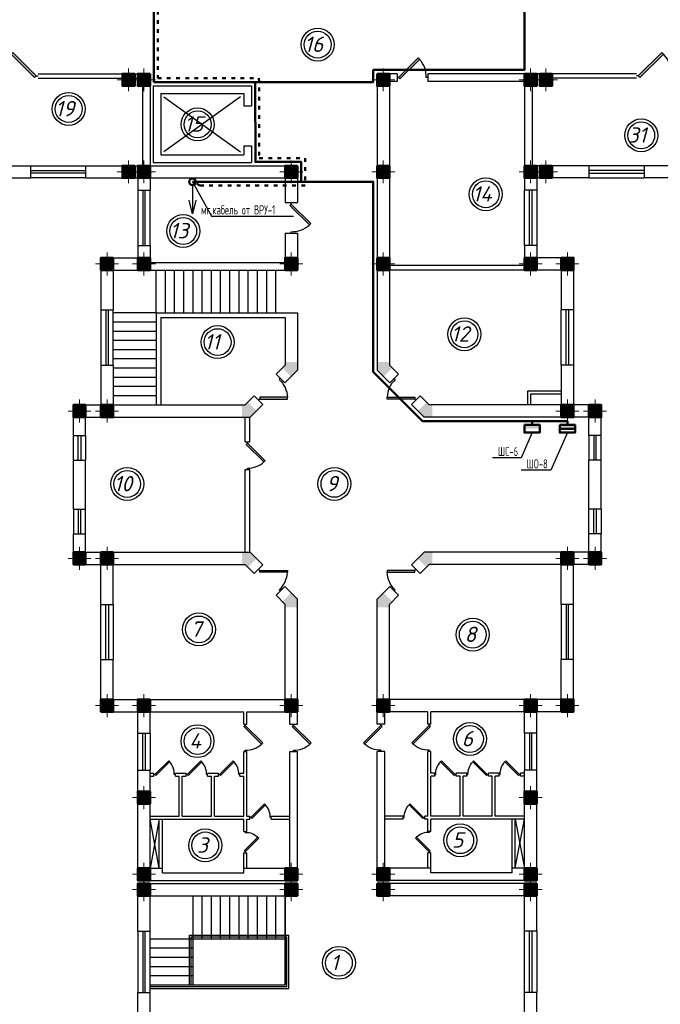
# Model space of a CAD drawing. Header units: millimetres. Extents: x 473009 to 2502882, y 456217 to 1153743.
# Tile 47 of 124: x 1457150 to 1478025, y 484527 to 516626. Entities that reach past the tile are written whole.
import ezdxf
from ezdxf import colors
from ezdxf.entities.mleader import LeaderData, LeaderLine
from ezdxf.math import Vec2, Vec3

# ---------------------------------------------------------------- set-up
doc = ezdxf.new("R2010")
doc.units = ezdxf.units.MM
doc.linetypes.add('ACAD_ISO03W100', pattern=[30, 12, -18])
doc.layers.add('kolonn', color=7, linetype='Continuous')
doc.layers.add('ТС ГММ', color=7, linetype='Continuous')
doc.layers.add('ЭО', color=2, linetype='Continuous', lineweight=40)
doc.styles.add('SPDS', font='spds.shx', dxfattribs={"width": 0.8, "height": 250})
doc.styles.add('SPDS1', font='spds.shx', dxfattribs={"width": 0.8})
doc.styles.get("Standard").update_dxf_attribs({"font": 'isocpeui.ttf'})

# ---------------------------------------------------------------- blocks, each defined once
blk = doc.blocks.new('jfgjhsdf')
blk.add_hatch(color=1).paths.add_polyline_path([(-593, 731), (-637, 687), (0, 50), (44, 94)])
at = {"color": 1}
for p, q in [((0, 1000), (0, 950)), ((0, 50), (0, 0))]:
    blk.add_line(p, q, dxfattribs=at)
blk.add_lwpolyline([(0, 50), (-637, 687), (-593, 731), (44, 94), (0, 50)], dxfattribs=at)
blk.add_arc((-33, 130), 821, 87.662, 132.9147, dxfattribs=at)
blk = doc.blocks.new('ghsdd')
at = {"ltscale": 50}
h = blk.add_hatch(color=256, dxfattribs=at)
h.paths.add_polyline_path([(0, 200), (-200, 200), (-200, 0), (0, 0)])
h.paths.add_polyline_path([(200, 0), (200, 200), (0, 200), (0, 0)])
h.paths.add_polyline_path([(0, 0), (-200, 0), (-200, -200), (0, -200)])
h.paths.add_polyline_path([(0, 0), (0, -200), (200, -200), (200, 0)])
at = {"lineweight": 0}
for p, q in [((0, -374), (0, 374)), ((-374, 0), (374, 0))]:
    blk.add_line(p, q, dxfattribs=at)
at = {"lineweight": 50, "ltscale": 50}
blk.add_lwpolyline([(200, 200), (200, -200), (-200, -200), (-200, 200), (200, 200)], dxfattribs=at)
blk = doc.blocks.new('_None')

msp = doc.modelspace()

# ---------------------------------------------------------------- hatches: boundary and pattern name
at = {"lineweight": 50}
h = msp.add_hatch(color=1, dxfattribs=at)
h.dxf.hatch_style = 1
h.paths.add_polyline_path([(1473597.8, 503290.1), (1473597.8, 503415.1), (1473956.3, 503415.1), (1473956.3, 503290.1)])
h.paths.add_polyline_path([(1473956.3, 503290.1), (1473956.3, 503415.1), (1474097.8, 503415.1), (1474097.8, 503290.1)])
h = msp.add_hatch(color=1, dxfattribs=at)
h.dxf.hatch_style = 1
h.paths.add_polyline_path([(1474748.6, 503290.1), (1474748.6, 503415.1), (1475107.1, 503415.1), (1475107.1, 503290.1)])
h.paths.add_polyline_path([(1475107.1, 503290.1), (1475107.1, 503415.1), (1475248.6, 503415.1), (1475248.6, 503290.1)])
at = {"layer": 'kolonn'}
h = msp.add_hatch(color=256, dxfattribs=at)
h.paths.add_polyline_path([(1465798.6, 505465.1), (1465798.6, 505365.1), (1465707.2, 505273.7), (1465990, 504990.9), (1466198.6, 505199.5), (1466198.6, 505465.1)])
h.paths.add_polyline_path([(1469007.2, 504990.9), (1469290, 505273.7), (1469198.6, 505365.1), (1469198.6, 505465.1), (1468798.6, 505465.1), (1468798.6, 505199.5)])
h.paths.add_polyline_path([(1470598.6, 504065.1), (1470498.6, 504065.1), (1470407.2, 504156.6), (1470124.3, 503873.7), (1470332.9, 503665.1), (1470598.6, 503665.1)])
h.paths.add_polyline_path([(1470598.6, 499265.1), (1470332.9, 499265.1), (1470124.3, 499056.6), (1470407.2, 498773.7), (1470498.6, 498865.1), (1470598.6, 498865.1)])
h.paths.add_polyline_path([(1469198.6, 497465.1), (1469198.6, 497565.1), (1469290, 497656.6), (1469007.2, 497939.4), (1468798.6, 497730.8), (1468798.6, 497465.1)])
h.paths.add_polyline_path([(1465707.2, 497656.6), (1465798.6, 497565.1), (1465798.6, 497465.1), (1466198.6, 497465.1), (1466198.6, 497730.8), (1465990, 497939.4)])
h.paths.add_polyline_path([(1464398.6, 498865.1), (1464498.6, 498865.1), (1464590, 498773.7), (1464872.9, 499056.6), (1464664.3, 499265.1), (1464398.6, 499265.1)])
h.paths.add_polyline_path([(1464590, 504156.6), (1464498.6, 504065.1), (1464398.6, 504065.1), (1464398.6, 503665.1), (1464664.3, 503665.1), (1464872.9, 503873.7)])

# ---------------------------------------------------------------- linework, layer by layer
at = {"lineweight": 30}
for p, q in [((1457748.6, 514865.1), (1461398.6, 514865.1)), ((1460998.6, 514865.1), (1461398.6, 514865.1)), ((1461398.6, 514865.1), (1461398.6, 511865.1)), ((1468798.6, 514865.1), (1468798.6, 505199.5)), ((1469448.6, 514865.1), (1468798.6, 514865.1)), ((1469448.6, 514865.1), (1469448.6, 514615.1)), ((1477248.6, 514865.1), (1470448.6, 514865.1)), ((1470448.6, 514865.1), (1470448.6, 514615.1)), ((1473998.6, 514865.1), (1473598.6, 514865.1)), ((1457748.6, 514715.1), (1461148.6, 514715.1)), ((1461148.6, 514715.1), (1461148.6, 511865.1)), ((1469198.6, 514615.1), (1469198.6, 505365.1)), ((1469448.6, 514615.1), (1469198.6, 514615.1)), ((1473598.6, 514615.1), (1470448.6, 514615.1)), ((1473598.6, 514615.1), (1473598.6, 511065.1)), ((1477248.6, 514715.1), (1474498.6, 514715.1)), ((1461498.6, 514465.1), (1461498.6, 511965.1)), ((1461498.6, 514465.1), (1464698.6, 514465.1)), ((1464698.6, 514465.1), (1464698.6, 513815.1)), ((1473848.6, 514465.1), (1473848.6, 511865.1)), ((1461748.6, 514215.1), (1461748.6, 512215.1)), ((1461748.6, 514215.1), (1464448.6, 514215.1)), ((1464448.6, 514215.1), (1464448.6, 513815.1)), ((1464448.6, 513815.1), (1464698.6, 513815.1)), ((1464448.6, 512515.1), (1464698.6, 512515.1)), ((1464448.6, 512515.1), (1464448.6, 512215.1)), ((1464698.6, 512515.1), (1464698.6, 511965.1)), ((1461748.6, 512215.1), (1464448.6, 512215.1)), ((1456298.6, 511865.1), (1457498.6, 511865.1)), ((1457498.6, 511865.1), (1457498.6, 511465.1)), ((1459298.6, 511865.1), (1459298.6, 511465.1)), ((1459298.6, 511865.1), (1461148.6, 511865.1)), ((1460898.6, 511865.1), (1460898.6, 511465.1)), ((1460998.6, 511865.1), (1460998.6, 511065.1)), ((1461398.6, 511865.1), (1466198.6, 511865.1)), ((1461498.6, 511965.1), (1464698.6, 511965.1)), ((1466198.6, 511865.1), (1466198.6, 510665.1)), ((1475698.6, 511865.1), (1473848.6, 511865.1)), ((1473998.6, 511865.1), (1473998.6, 511065.1)), ((1474098.6, 511865.1), (1474098.6, 511465.1)), ((1475698.6, 511865.1), (1475698.6, 511465.1)), ((1478698.6, 511865.1), (1477498.6, 511865.1)), ((1477498.6, 511865.1), (1477498.6, 511465.1)), ((1455398.6, 511465.1), (1457498.6, 511465.1)), ((1459298.6, 511465.1), (1460998.6, 511465.1)), ((1461398.6, 511465.1), (1465798.6, 511465.1)), ((1461398.6, 511465.1), (1461398.6, 511065.1)), ((1465798.6, 511465.1), (1465798.6, 510665.1)), ((1475698.6, 511465.1), (1473998.6, 511465.1)), ((1479598.6, 511465.1), (1477498.6, 511465.1)), ((1460998.6, 511065.1), (1461398.6, 511065.1)), ((1473998.6, 511065.1), (1473598.6, 511065.1)), ((1465798.6, 510665.1), (1466198.6, 510665.1)), ((1465798.6, 509665.1), (1466198.6, 509665.1)), ((1465798.6, 509665.1), (1465798.6, 508715.1)), ((1466198.6, 509665.1), (1466198.6, 508465.1)), ((1460998.6, 509265.1), (1460998.6, 508865.1)), ((1460998.6, 509265.1), (1461398.6, 509265.1)), ((1461398.6, 509265.1), (1461398.6, 508715.1)), ((1473998.6, 509265.1), (1473598.6, 509265.1)), ((1473598.6, 509265.1), (1473598.6, 508465.1)), ((1473998.6, 509265.1), (1473998.6, 508865.1)), ((1459798.6, 508865.1), (1459798.6, 507165.1)), ((1459798.6, 508865.1), (1460998.6, 508865.1)), ((1475198.6, 508865.1), (1473998.6, 508865.1)), ((1475198.6, 508865.1), (1475198.6, 507165.1)), ((1460198.6, 508465.1), (1460198.6, 507165.1)), ((1460198.6, 508465.1), (1466198.6, 508465.1)), ((1461398.6, 508715.1), (1465798.6, 508715.1)), ((1473598.6, 508615.1), (1469198.6, 508615.1)), ((1474798.6, 508465.1), (1469198.6, 508465.1)), ((1474798.6, 508465.1), (1474798.6, 507165.1)), ((1459798.6, 507165.1), (1460198.6, 507165.1)), ((1475198.6, 507165.1), (1474798.6, 507165.1)), ((1461598.6, 507065.1), (1461598.6, 504065.1)), ((1461598.6, 507065.1), (1466198.6, 507065.1)), ((1461748.6, 506915.1), (1461748.6, 504065.1)), ((1461748.6, 506915.1), (1465798.6, 506915.1)), ((1465798.6, 506915.1), (1465798.6, 505365.1)), ((1466198.6, 507065.1), (1466198.6, 505199.5)), ((1459798.6, 505365.1), (1459798.6, 504065.1)), ((1459798.6, 505365.1), (1460198.6, 505365.1)), ((1460198.6, 505365.1), (1460198.6, 504065.1)), ((1465502.2, 505068.7), (1465798.6, 505365.1)), ((1469495.1, 505068.7), (1469198.6, 505365.1)), ((1475198.6, 505365.1), (1474798.6, 505365.1)), ((1474798.6, 505365.1), (1474798.6, 504065.1)), ((1475198.6, 505365.1), (1475198.6, 504065.1)), ((1465502.2, 505068.7), (1465785, 504785.8)), ((1465785, 504785.8), (1466198.6, 505199.5)), ((1469212.2, 504785.8), (1468798.6, 505199.5)), ((1469495.1, 505068.7), (1469212.2, 504785.8)), ((1464498.6, 504065.1), (1464795.1, 504361.6)), ((1464795.1, 504361.6), (1465077.9, 504078.7)), ((1470202.2, 504361.6), (1469919.3, 504078.7)), ((1470498.6, 504065.1), (1470202.2, 504361.6)), ((1473698.6, 504515.1), (1473698.6, 504065.1)), ((1474798.6, 504515.1), (1473698.6, 504515.1)), ((1473798.6, 504415.1), (1473798.6, 504065.1)), ((1474798.6, 504415.1), (1473798.6, 504415.1)), ((1458898.6, 504065.1), (1459798.6, 504065.1)), ((1458898.6, 503065.1), (1458898.6, 504065.1)), ((1460198.6, 504065.1), (1464498.6, 504065.1)), ((1464664.3, 503665.1), (1465077.9, 504078.7)), ((1470332.9, 503665.1), (1469919.3, 504078.7)), ((1474798.6, 504065.1), (1470498.6, 504065.1)), ((1476098.6, 504065.1), (1475198.6, 504065.1)), ((1476098.6, 503065.1), (1476098.6, 504065.1)), ((1459298.6, 503665.1), (1464664.3, 503665.1)), ((1459298.6, 503065.1), (1459298.6, 503665.1)), ((1464498.6, 502865.1), (1464498.6, 503665.1)), ((1464648.6, 502865.1), (1464648.6, 503665.1)), ((1475698.6, 503665.1), (1470332.9, 503665.1)), ((1475698.6, 503065.1), (1475698.6, 503665.1)), ((1458898.6, 503065.1), (1459298.6, 503065.1)), ((1476098.6, 503065.1), (1475698.6, 503065.1)), ((1464498.6, 502865.1), (1464648.6, 502865.1)), ((1458898.6, 502265.1), (1459298.6, 502265.1)), ((1458898.6, 500665.1), (1458898.6, 502265.1)), ((1459298.6, 500665.1), (1459298.6, 502265.1)), ((1476098.6, 502265.1), (1475698.6, 502265.1)), ((1475698.6, 500665.1), (1475698.6, 502265.1)), ((1476098.6, 500665.1), (1476098.6, 502265.1)), ((1464498.6, 499265.1), (1464498.6, 501965.1)), ((1464498.6, 501965.1), (1464648.6, 501965.1)), ((1464648.6, 499265.1), (1464648.6, 501965.1)), ((1458898.6, 500665.1), (1459298.6, 500665.1)), ((1476098.6, 500665.1), (1475698.6, 500665.1)), ((1458898.6, 498865.1), (1458898.6, 499865.1)), ((1458898.6, 499865.1), (1459298.6, 499865.1)), ((1459298.6, 499265.1), (1459298.6, 499865.1)), ((1475698.6, 499265.1), (1475698.6, 499865.1)), ((1476098.6, 499865.1), (1475698.6, 499865.1)), ((1476098.6, 498865.1), (1476098.6, 499865.1)), ((1459298.6, 499265.1), (1464664.3, 499265.1)), ((1464664.3, 499265.1), (1465077.9, 498851.5)), ((1470332.9, 499265.1), (1469919.3, 498851.5)), ((1475698.6, 499265.1), (1470332.9, 499265.1)), ((1458898.6, 498865.1), (1459798.6, 498865.1)), ((1459798.6, 497565.1), (1459798.6, 498865.1)), ((1460198.6, 497565.1), (1460198.6, 498865.1)), ((1460198.6, 498865.1), (1464498.6, 498865.1)), ((1464498.6, 498865.1), (1464795.1, 498568.7)), ((1464795.1, 498568.7), (1465077.9, 498851.5)), ((1470202.2, 498568.7), (1469919.3, 498851.5)), ((1470498.6, 498865.1), (1470202.2, 498568.7)), ((1474798.6, 498865.1), (1470498.6, 498865.1)), ((1474798.6, 497565.1), (1474798.6, 498865.1)), ((1475198.6, 497565.1), (1475198.6, 498865.1)), ((1476098.6, 498865.1), (1475198.6, 498865.1)), ((1465502.2, 497861.6), (1465785, 498144.4)), ((1465502.2, 497861.6), (1465798.6, 497565.1)), ((1465785, 498144.4), (1466198.6, 497730.8)), ((1469212.2, 498144.4), (1468798.6, 497730.8)), ((1469495.1, 497861.6), (1469198.6, 497565.1)), ((1469495.1, 497861.6), (1469212.2, 498144.4)), ((1459798.6, 497565.1), (1460198.6, 497565.1)), ((1465798.6, 494465.1), (1465798.6, 497565.1)), ((1466198.6, 493665.1), (1466198.6, 497730.8)), ((1468798.6, 493665.1), (1468798.6, 497730.8)), ((1469198.6, 494465.1), (1469198.6, 497565.1)), ((1475198.6, 497565.1), (1474798.6, 497565.1)), ((1459798.6, 494065.1), (1459798.6, 495765.1)), ((1459798.6, 495765.1), (1460198.6, 495765.1)), ((1460198.6, 494465.1), (1460198.6, 495765.1)), ((1475198.6, 495765.1), (1474798.6, 495765.1)), ((1474798.6, 494465.1), (1474798.6, 495765.1)), ((1475198.6, 494065.1), (1475198.6, 495765.1)), ((1460198.6, 494465.1), (1465798.6, 494465.1)), ((1474798.6, 494465.1), (1469198.6, 494465.1)), ((1459798.6, 494065.1), (1460998.6, 494065.1)), ((1460998.6, 493365.1), (1460998.6, 494065.1)), ((1461398.6, 493365.1), (1461398.6, 494065.1)), ((1461398.6, 494065.1), (1464448.6, 494065.1)), ((1464448.6, 493665.1), (1464448.6, 494065.1)), ((1464548.6, 493665.1), (1464548.6, 494065.1)), ((1464548.6, 494065.1), (1465948.6, 494065.1)), ((1465948.6, 493665.1), (1465948.6, 494065.1)), ((1470448.6, 494065.1), (1469048.6, 494065.1)), ((1469048.6, 493665.1), (1469048.6, 494065.1)), ((1470448.6, 493665.1), (1470448.6, 494065.1)), ((1473598.6, 494065.1), (1470548.6, 494065.1)), ((1470548.6, 493665.1), (1470548.6, 494065.1)), ((1473598.6, 493365.1), (1473598.6, 494065.1)), ((1475198.6, 494065.1), (1473998.6, 494065.1)), ((1473998.6, 493365.1), (1473998.6, 494065.1)), ((1460998.6, 493365.1), (1461398.6, 493365.1)), ((1464448.6, 493665.1), (1464548.6, 493665.1)), ((1465948.6, 493665.1), (1466198.6, 493665.1)), ((1469048.6, 493665.1), (1468798.6, 493665.1)), ((1470548.6, 493665.1), (1470448.6, 493665.1)), ((1473998.6, 493365.1), (1473598.6, 493365.1)), ((1464448.6, 492765.1), (1464548.6, 492765.1)), ((1464448.6, 492065.1), (1464448.6, 492765.1)), ((1464548.6, 490665.1), (1464548.6, 492765.1)), ((1465948.6, 488965.1), (1465948.6, 492765.1)), ((1465948.6, 492765.1), (1466198.6, 492765.1)), ((1466198.6, 488565.1), (1466198.6, 492765.1)), ((1469048.6, 492765.1), (1468798.6, 492765.1)), ((1468798.6, 488565.1), (1468798.6, 492765.1)), ((1469048.6, 488965.1), (1469048.6, 492765.1)), ((1470448.6, 490665.1), (1470448.6, 492765.1)), ((1470548.6, 492765.1), (1470448.6, 492765.1)), ((1470548.6, 492065.1), (1470548.6, 492765.1)), ((1460998.6, 492165.1), (1461398.6, 492165.1)), ((1460998.6, 488565.1), (1460998.6, 492165.1)), ((1461398.6, 488965.1), (1461398.6, 492165.1)), ((1473598.6, 488965.1), (1473598.6, 492165.1)), ((1473998.6, 492165.1), (1473598.6, 492165.1)), ((1473998.6, 488565.1), (1473998.6, 492165.1)), ((1461398.6, 492065.1), (1461523.6, 492065.1)), ((1461398.6, 491965.1), (1461523.6, 491965.1)), ((1461523.6, 491965.1), (1461523.6, 492065.1)), ((1462223.6, 491965.1), (1462223.6, 492065.1)), ((1462223.6, 492065.1), (1462573.6, 492065.1)), ((1462223.6, 491965.1), (1462348.6, 491965.1)), ((1462348.6, 490665.1), (1462348.6, 491965.1)), ((1462448.6, 490665.1), (1462448.6, 491965.1)), ((1462448.6, 491965.1), (1462573.6, 491965.1)), ((1462573.6, 491965.1), (1462573.6, 492065.1)), ((1463273.6, 491965.1), (1463273.6, 492065.1)), ((1463273.6, 492065.1), (1463623.6, 492065.1)), ((1463273.6, 491965.1), (1463398.6, 491965.1)), ((1463398.6, 490665.1), (1463398.6, 491965.1)), ((1463498.6, 490665.1), (1463498.6, 491965.1)), ((1463498.6, 491965.1), (1463623.6, 491965.1)), ((1463623.6, 491965.1), (1463623.6, 492065.1)), ((1464323.6, 491965.1), (1464323.6, 492065.1)), ((1464323.6, 492065.1), (1464448.6, 492065.1)), ((1464323.6, 491965.1), (1464448.6, 491965.1)), ((1464448.6, 490665.1), (1464448.6, 491965.1)), ((1470673.6, 492065.1), (1470548.6, 492065.1)), ((1470673.6, 491965.1), (1470548.6, 491965.1)), ((1470548.6, 490665.1), (1470548.6, 491965.1)), ((1470673.6, 491965.1), (1470673.6, 492065.1)), ((1471373.6, 491965.1), (1471373.6, 492065.1)), ((1471723.6, 492065.1), (1471373.6, 492065.1)), ((1471498.6, 491965.1), (1471373.6, 491965.1)), ((1471498.6, 490665.1), (1471498.6, 491965.1)), ((1471723.6, 491965.1), (1471598.6, 491965.1)), ((1471598.6, 490665.1), (1471598.6, 491965.1)), ((1471723.6, 491965.1), (1471723.6, 492065.1)), ((1472773.6, 492065.1), (1472423.6, 492065.1)), ((1472423.6, 491965.1), (1472423.6, 492065.1)), ((1472548.6, 491965.1), (1472423.6, 491965.1)), ((1472548.6, 490665.1), (1472548.6, 491965.1)), ((1472773.6, 491965.1), (1472648.6, 491965.1)), ((1472648.6, 490665.1), (1472648.6, 491965.1)), ((1472773.6, 491965.1), (1472773.6, 492065.1)), ((1473473.6, 491965.1), (1473473.6, 492065.1)), ((1473598.6, 492065.1), (1473473.6, 492065.1)), ((1473598.6, 491965.1), (1473473.6, 491965.1)), ((1461398.6, 490665.1), (1462348.6, 490665.1)), ((1461398.6, 490565.1), (1464448.6, 490565.1)), ((1461698.6, 490565.1), (1461398.6, 488965.1)), ((1461698.6, 488965.1), (1461398.6, 490565.1)), ((1461698.6, 488965.1), (1461698.6, 490565.1)), ((1461798.6, 488815.1), (1461798.6, 490565.1)), ((1462448.6, 490665.1), (1463398.6, 490665.1)), ((1463498.6, 490665.1), (1464448.6, 490665.1)), ((1464448.6, 490165.1), (1464448.6, 490565.1)), ((1464548.6, 490665.1), (1464648.6, 490665.1)), ((1464548.6, 490565.1), (1464648.6, 490565.1)), ((1464548.6, 490165.1), (1464548.6, 490565.1)), ((1464648.6, 490565.1), (1464648.6, 490665.1)), ((1465348.6, 490565.1), (1465348.6, 490665.1)), ((1465348.6, 490665.1), (1465948.6, 490665.1)), ((1465348.6, 490565.1), (1465948.6, 490565.1)), ((1469648.6, 490665.1), (1469048.6, 490665.1)), ((1469648.6, 490565.1), (1469048.6, 490565.1)), ((1469648.6, 490565.1), (1469648.6, 490665.1)), ((1470348.6, 490565.1), (1470348.6, 490665.1)), ((1470448.6, 490665.1), (1470348.6, 490665.1)), ((1470448.6, 490565.1), (1470348.6, 490565.1)), ((1470448.6, 490165.1), (1470448.6, 490565.1)), ((1471498.6, 490665.1), (1470548.6, 490665.1)), ((1473598.6, 490565.1), (1470548.6, 490565.1)), ((1470548.6, 490165.1), (1470548.6, 490565.1)), ((1472548.6, 490665.1), (1471598.6, 490665.1)), ((1473598.6, 490665.1), (1472648.6, 490665.1)), ((1473198.6, 488815.1), (1473198.6, 490565.1)), ((1473298.6, 488965.1), (1473598.6, 490565.1)), ((1473298.6, 490565.1), (1473598.6, 488965.1)), ((1473298.6, 488965.1), (1473298.6, 490565.1)), ((1464448.6, 490165.1), (1464548.6, 490165.1)), ((1470548.6, 490165.1), (1470448.6, 490165.1)), ((1464448.6, 488815.1), (1464448.6, 489465.1)), ((1464448.6, 489465.1), (1464548.6, 489465.1)), ((1464548.6, 488965.1), (1464548.6, 489465.1)), ((1470548.6, 489465.1), (1470448.6, 489465.1)), ((1470448.6, 488965.1), (1470448.6, 489465.1)), ((1470548.6, 488815.1), (1470548.6, 489465.1)), ((1461398.6, 488965.1), (1461798.6, 488965.1)), ((1464448.6, 488965.1), (1465948.6, 488965.1)), ((1470548.6, 488965.1), (1469048.6, 488965.1)), ((1473598.6, 488965.1), (1473198.6, 488965.1)), ((1460998.6, 488565.1), (1466198.6, 488565.1)), ((1461798.6, 488815.1), (1464448.6, 488815.1)), ((1473998.6, 488565.1), (1468798.6, 488565.1)), ((1473198.6, 488815.1), (1470548.6, 488815.1)), ((1460998.6, 488465.1), (1466198.6, 488465.1)), ((1460998.6, 486915.1), (1460998.6, 488465.1)), ((1466198.6, 488065.1), (1466198.6, 488465.1)), ((1473998.6, 488465.1), (1468798.6, 488465.1)), ((1468798.6, 488065.1), (1468798.6, 488465.1)), ((1473998.6, 486915.1), (1473998.6, 488465.1)), ((1461398.6, 488065.1), (1466198.6, 488065.1)), ((1461398.6, 486915.1), (1461398.6, 488065.1)), ((1473598.6, 488065.1), (1468798.6, 488065.1)), ((1473598.6, 486915.1), (1473598.6, 488065.1)), ((1460998.6, 486915.1), (1461398.6, 486915.1)), ((1473998.6, 486915.1), (1473598.6, 486915.1)), ((1460998.6, 475065.1), (1460998.6, 484915.1)), ((1460998.6, 484915.1), (1461398.6, 484915.1)), ((1461398.6, 483515.1), (1461398.6, 484915.1)), ((1473998.6, 484915.1), (1473598.6, 484915.1)), ((1473598.6, 483515.1), (1473598.6, 484915.1)), ((1473998.6, 475065.1), (1473998.6, 484915.1))]:
    msp.add_line(p, q, dxfattribs=at)
for p, q in [((1464348.6, 514115.1), (1461848.6, 512315.1)), ((1461848.6, 514115.1), (1464348.6, 512315.1)), ((1461598.6, 507065.1), (1461598.6, 508465.1)), ((1461898.6, 507065.1), (1461898.6, 508465.1)), ((1462198.6, 507065.1), (1462198.6, 508465.1)), ((1462498.6, 507065.1), (1462498.6, 508465.1)), ((1462798.6, 507065.1), (1462798.6, 508465.1)), ((1463098.6, 507065.1), (1463098.6, 508465.1)), ((1463398.6, 507065.1), (1463398.6, 508465.1)), ((1463698.6, 507065.1), (1463698.6, 508465.1)), ((1463998.6, 507065.1), (1463998.6, 508465.1)), ((1464298.6, 507065.1), (1464298.6, 508465.1)), ((1464598.6, 507065.1), (1464598.6, 508465.1)), ((1464898.6, 507065.1), (1464898.6, 508465.1)), ((1465198.6, 507065.1), (1465198.6, 508465.1)), ((1465498.6, 507065.1), (1465498.6, 508465.1)), ((1461598.6, 507065.1), (1460198.6, 507065.1)), ((1461598.6, 506765.1), (1460198.6, 506765.1)), ((1461598.6, 506465.1), (1460198.6, 506465.1)), ((1461598.6, 506165.1), (1460198.6, 506165.1)), ((1461598.6, 505865.1), (1460198.6, 505865.1)), ((1461598.6, 505565.1), (1460198.6, 505565.1)), ((1461598.6, 505265.1), (1460198.6, 505265.1)), ((1461598.6, 504965.1), (1460198.6, 504965.1)), ((1461598.6, 504665.1), (1460198.6, 504665.1)), ((1461598.6, 504365.1), (1460198.6, 504365.1)), ((1462798.6, 485165.1), (1462798.6, 488065.1)), ((1463098.6, 486665.1), (1463098.6, 488065.1)), ((1463398.6, 486665.1), (1463398.6, 488065.1)), ((1463698.6, 486665.1), (1463698.6, 488065.1)), ((1463998.6, 486665.1), (1463998.6, 488065.1)), ((1464298.6, 486665.1), (1464298.6, 488065.1)), ((1464598.6, 486665.1), (1464598.6, 488065.1)), ((1464898.6, 486665.1), (1464898.6, 488065.1)), ((1465198.6, 486665.1), (1465198.6, 488065.1)), ((1465498.6, 486665.1), (1465498.6, 488065.1)), ((1465798.6, 485165.1), (1465798.6, 488065.1)), ((1465798.6, 488065.1), (1465798.6, 485165.1)), ((1461398.6, 486665.1), (1465798.6, 486665.1)), ((1461398.6, 486365.1), (1462798.6, 486365.1)), ((1461398.6, 486065.1), (1462798.6, 486065.1)), ((1461398.6, 485765.1), (1462798.6, 485765.1)), ((1461398.6, 485465.1), (1462798.6, 485465.1)), ((1461398.6, 485165.1), (1465798.6, 485165.1))]:
    msp.add_line(p, q)
at = {"color": 1}
for p, q in [((1457498.6, 511865.1), (1459298.6, 511865.1)), ((1457498.6, 511705.1), (1459298.6, 511705.1)), ((1477498.6, 511865.1), (1475698.6, 511865.1)), ((1477498.6, 511705.1), (1475698.6, 511705.1)), ((1459298.6, 511625.1), (1457498.6, 511625.1)), ((1459298.6, 511465.1), (1457498.6, 511465.1)), ((1475698.6, 511625.1), (1477498.6, 511625.1)), ((1475698.6, 511465.1), (1477498.6, 511465.1)), ((1460998.6, 511065.1), (1460998.6, 509265.1)), ((1461158.6, 511065.1), (1461158.6, 509265.1)), ((1461238.6, 509265.1), (1461238.6, 511065.1)), ((1461398.6, 509265.1), (1461398.6, 511065.1)), ((1473598.6, 509265.1), (1473598.6, 511065.1)), ((1473758.6, 509265.1), (1473758.6, 511065.1)), ((1473838.6, 511065.1), (1473838.6, 509265.1)), ((1473998.6, 511065.1), (1473998.6, 509265.1)), ((1459798.6, 507165.1), (1459798.6, 505365.1)), ((1459958.6, 507165.1), (1459958.6, 505365.1)), ((1460038.6, 505365.1), (1460038.6, 507165.1)), ((1460198.6, 505365.1), (1460198.6, 507165.1)), ((1474798.6, 505365.1), (1474798.6, 507165.1)), ((1474958.6, 505365.1), (1474958.6, 507165.1)), ((1475038.6, 507165.1), (1475038.6, 505365.1)), ((1475198.6, 507165.1), (1475198.6, 505365.1)), ((1458898.6, 502265.1), (1458898.6, 503065.1)), ((1459058.6, 502265.1), (1459058.6, 503065.1)), ((1459138.6, 503065.1), (1459138.6, 502265.1)), ((1459298.6, 503065.1), (1459298.6, 502265.1)), ((1475698.6, 503065.1), (1475698.6, 502265.1)), ((1475858.6, 503065.1), (1475858.6, 502265.1)), ((1475938.6, 502265.1), (1475938.6, 503065.1)), ((1476098.6, 502265.1), (1476098.6, 503065.1)), ((1458898.6, 500665.1), (1458898.6, 499865.1)), ((1459058.6, 500665.1), (1459058.6, 499865.1)), ((1459138.6, 499865.1), (1459138.6, 500665.1)), ((1459298.6, 499865.1), (1459298.6, 500665.1)), ((1475698.6, 499865.1), (1475698.6, 500665.1)), ((1475858.6, 499865.1), (1475858.6, 500665.1)), ((1475938.6, 500665.1), (1475938.6, 499865.1)), ((1476098.6, 500665.1), (1476098.6, 499865.1)), ((1459798.6, 495765.1), (1459798.6, 497565.1)), ((1459958.6, 495765.1), (1459958.6, 497565.1)), ((1460038.6, 497565.1), (1460038.6, 495765.1)), ((1460198.6, 497565.1), (1460198.6, 495765.1)), ((1474798.6, 497565.1), (1474798.6, 495765.1)), ((1474958.6, 497565.1), (1474958.6, 495765.1)), ((1475038.6, 495765.1), (1475038.6, 497565.1)), ((1475198.6, 495765.1), (1475198.6, 497565.1)), ((1460998.6, 492165.1), (1460998.6, 493365.1)), ((1461158.6, 492165.1), (1461158.6, 493365.1)), ((1461238.6, 493365.1), (1461238.6, 492165.1)), ((1461398.6, 493365.1), (1461398.6, 492165.1)), ((1473598.6, 493365.1), (1473598.6, 492165.1)), ((1473758.6, 493365.1), (1473758.6, 492165.1)), ((1473838.6, 492165.1), (1473838.6, 493365.1)), ((1473998.6, 492165.1), (1473998.6, 493365.1)), ((1460998.6, 486915.1), (1460998.6, 484915.1)), ((1461158.6, 486915.1), (1461158.6, 484915.1)), ((1461238.6, 484915.1), (1461238.6, 486915.1)), ((1461398.6, 484915.1), (1461398.6, 486915.1)), ((1462678.6, 485165.1), (1462678.6, 486785.1)), ((1462678.6, 486785.1), (1465918.6, 486785.1)), ((1462738.6, 485165.1), (1462738.6, 486725.1)), ((1462738.6, 486725.1), (1465858.6, 486725.1)), ((1465858.6, 485105.1), (1465858.6, 486725.1)), ((1465918.6, 485045.1), (1465918.6, 486785.1)), ((1473598.6, 484915.1), (1473598.6, 486915.1)), ((1473758.6, 484915.1), (1473758.6, 486915.1)), ((1473838.6, 486915.1), (1473838.6, 484915.1)), ((1473998.6, 486915.1), (1473998.6, 484915.1)), ((1461398.6, 485105.1), (1465858.6, 485105.1)), ((1461398.6, 485045.1), (1465918.6, 485045.1))]:
    msp.add_line(p, q, dxfattribs=at)
at = {"color": 1, "lineweight": 50}
for points in [[(1429216.4, 517216.1), (1429216.4, 517340.1), (1461523.6, 517340.1), (1461523.6, 514590.1), (1464823.3, 514590.1), (1464829.6, 511990.1), (1466323.6, 511990.1), (1466323.6, 511340.1)], [(1464823.3, 514590.1), (1468673.6, 514590.1), (1468673.6, 514990.1), (1473598.6, 514990.1), (1473598.6, 517340.1), (1505747.7, 517340.1), (1505747.7, 517215.1)], [(1474998.6, 503415.1), (1474998.6, 503540.1), (1470281.1, 503540.1), (1468673.6, 505147.7), (1468673.6, 511340.1), (1462784.7, 511340.1)], [(1473847.8, 503415.1), (1473847.8, 503540.1)], [(1475248.6, 503290.1), (1474748.6, 503290.1)]]:
    msp.add_lwpolyline(points, dxfattribs=at)
at = {"color": 3, "linetype": 'ACAD_ISO03W100', "lineweight": 50, "ltscale": 10}
for points in [[(1430469.1, 517091.1), (1430469.1, 517215.1), (1461648.6, 517215.1), (1461648.6, 514715.1), (1464948, 514715.1), (1464954.3, 512115.1), (1466448.6, 512115.1), (1466448.6, 511215.1), (1463024, 511215.1)], [(1463024, 511215.1), (1462784.7, 511340.1)]]:
    msp.add_lwpolyline(points, dxfattribs=at)
at = {"color": 0}
for points in [[(1462784.7, 511232.4), (1462784.7, 510291.5)], [(1462784.7, 510291.5), (1462676.1, 510743)], [(1462893.2, 510743), (1462784.7, 510291.5)]]:
    msp.add_lwpolyline(points, dxfattribs=at)
at = {"color": 1}
for centre, radius in [((1466860.2, 515813.3), 537), ((1466860.2, 515813.3), 437), ((1458745.7, 513716.2), 537), ((1458745.7, 513716.2), 437), ((1462948.9, 513213.8), 537), ((1462948.9, 513213.8), 437), ((1477403.5, 512855.6), 537), ((1477403.5, 512855.6), 437), ((1472339, 510934.6), 537), ((1472339, 510934.6), 437), ((1462478.3, 509736.9), 537), ((1462478.3, 509736.9), 437), ((1471641.2, 506369.8), 537), ((1463599.9, 506114.3), 537), ((1463599.9, 506114.3), 437), ((1471641.2, 506369.8), 437), ((1460653, 501490.2), 537), ((1467406.1, 501493.1), 537), ((1460653, 501490.2), 437), ((1467406.1, 501493.1), 437), ((1462988.7, 496748.2), 537), ((1462988.7, 496748.2), 437), ((1471915.1, 496578), 537), ((1471915.1, 496578), 437), ((1471822.5, 493176.4), 537), ((1462944.4, 493105.8), 537), ((1462944.4, 493105.8), 437), ((1471822.5, 493176.4), 437), ((1463195.6, 489708.7), 537), ((1463195.6, 489708.7), 437), ((1471506.3, 489875.2), 537), ((1471506.3, 489875.2), 437), ((1467552.4, 485879.3), 537), ((1467552.4, 485879.3), 437)]:
    msp.add_circle(centre, radius, dxfattribs=at)
at = {"color": 1, "lineweight": 50}
msp.add_circle((1462784.7, 511340.1), 107.8, dxfattribs=at)
at = {"layer": 'ЭО', "color": 1, "lineweight": 50}
for points in [[(1473597.8, 503415.1), (1473597.8, 503165.1), (1474097.8, 503165.1), (1474097.8, 503415.1)], [(1474748.6, 503415.1), (1474748.6, 503165.1), (1475248.6, 503165.1), (1475248.6, 503415.1)]]:
    msp.add_lwpolyline(points, close=True, dxfattribs=at)

# ---------------------------------------------------------------- block references
for p, xscale, yscale, zscale, rotation in [((1457748.6, 514790.1), -1.199999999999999, 1.199999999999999, 1.199999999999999, 90), ((1477248.6, 514790.1), 1.199999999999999, 1.199999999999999, 1.199999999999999, 270), ((1464573.6, 502865.1), 0.8999999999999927, 0.8999999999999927, 0.8999999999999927, 180), ((1464498.6, 493665.1), 0.8999999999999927, 0.8999999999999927, 0.8999999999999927, 180), ((1466073.6, 493665.1), 0.8999999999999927, 0.8999999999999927, 0.8999999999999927, 180), ((1468923.6, 493665.1), -0.8999999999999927, 0.8999999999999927, 0.8999999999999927, 180), ((1470498.6, 493665.1), -0.8999999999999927, 0.8999999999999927, 0.8999999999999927, 180), ((1461523.6, 492015.1), 0.6999999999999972, 0.6999999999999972, 0.6999999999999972, 270), ((1462573.6, 492015.1), 0.6999999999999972, 0.6999999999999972, 0.6999999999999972, 270), ((1463623.6, 492015.1), 0.6999999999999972, 0.6999999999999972, 0.6999999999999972, 270), ((1471373.6, 492015.1), -0.6999999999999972, 0.6999999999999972, 0.6999999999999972, 90), ((1472423.6, 492015.1), -0.6999999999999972, 0.6999999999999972, 0.6999999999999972, 90), ((1473473.6, 492015.1), -0.6999999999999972, 0.6999999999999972, 0.6999999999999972, 90), ((1464648.6, 490615.1), 0.6999999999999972, 0.6999999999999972, 0.6999999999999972, 270), ((1470348.6, 490615.1), -0.6999999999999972, 0.6999999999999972, 0.6999999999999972, 90)]:
    msp.add_blockref('jfgjhsdf', p, dxfattribs=dict(xscale=xscale, yscale=yscale, zscale=zscale, rotation=rotation))
for p, rotation in [((1469448.6, 514740.1), 270), ((1465998.6, 510665.1), 180), ((1470060.7, 504220.2), 45.00000000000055), ((1464936.5, 498710.1), 225.0000000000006)]:
    msp.add_blockref('jfgjhsdf', p, dxfattribs=dict(rotation=rotation))
at = {"xscale": -1}
for p, rotation in [((1464936.5, 504220.2), 314.9999999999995), ((1470060.7, 498710.1), 134.9999999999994)]:
    msp.add_blockref('jfgjhsdf', p, dxfattribs=dict(at, rotation=rotation))
at = {"yscale": 0.6999999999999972, "zscale": 0.6999999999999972}
for p, xscale in [((1464498.6, 489465.1), -0.6999999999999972), ((1470498.6, 489465.1), 0.6999999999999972)]:
    msp.add_blockref('jfgjhsdf', p, dxfattribs=dict(at, xscale=xscale))
at = {"layer": 'kolonn'}
for p in [(1460698.6, 514665.1), (1461198.6, 514665.1), (1460698.6, 511665.1), (1461198.6, 511665.1), (1465998.6, 511665.1), (1459998.6, 508665.1), (1461198.6, 508665.1), (1465998.6, 508665.1), (1459098.6, 503865.1), (1459998.6, 503865.1), (1459098.6, 499065.1), (1459998.6, 499065.1), (1459998.6, 494265.1), (1461198.6, 494265.1), (1465998.6, 494265.1), (1461198.6, 491265.1), (1461198.6, 488765.1), (1465998.6, 488765.1), (1461198.6, 488265.1), (1465998.6, 488265.1)]:
    msp.add_blockref('ghsdd', p, dxfattribs=at)
at = {"layer": 'kolonn', "xscale": -1}
for p in [(1468998.6, 514665.1), (1473798.6, 514665.1), (1474298.6, 514665.1), (1468998.6, 511665.1), (1473798.6, 511665.1), (1474298.6, 511665.1), (1468998.6, 508665.1), (1473798.6, 508665.1), (1474998.6, 508665.1), (1474998.6, 503865.1), (1475898.6, 503865.1), (1474998.6, 499065.1), (1475898.6, 499065.1), (1468998.6, 494265.1), (1473798.6, 494265.1), (1474998.6, 494265.1), (1473798.6, 491265.1), (1468998.6, 488765.1), (1473798.6, 488765.1), (1468998.6, 488265.1), (1473798.6, 488265.1)]:
    msp.add_blockref('ghsdd', p, dxfattribs=at)

# ---------------------------------------------------------------- texts
at = {"color": 1}
for s, p in [('16', (1466424.5, 515573.7)), ('19', (1458310, 513476.7)), ('15', (1462513.2, 512974.3)), ('31', (1476967.8, 512616.1)), ('14', (1471903.3, 510695.1)), ('13', (1462042.6, 509497.4)), ('12', (1471205.5, 506130.2)), ('11', (1463164.2, 505874.8)), ('10', (1460217.3, 501250.7)), ('9', (1467139.7, 501253.5)), ('7', (1462722.3, 496508.6)), ('8', (1471648.8, 496338.4)), ('4', (1462678, 492866.2)), ('6', (1471556.1, 492936.9)), ('3', (1462929.2, 489469.1)), ('5', (1471239.9, 489635.6)), ('1', (1467286, 485639.8))]:
    msp.add_text(s, height=500, dxfattribs=at).set_placement(p)
at = {"color": 7, "ltscale": 2, "insert": (513015.9, 476034.8), "char_height": 250, "width": 17719.705, "attachment_point": 4, "line_spacing_factor": 1.44, "style": 'SPDS1'}
msp.add_mtext('\\pi7954.85267;{\\L\\C256;Общие данные\\P\\pi0;\\l    1.Настоящий проект электроосвещения и электрооборудования здания выполнен на основании следующих исходных данных разделов: АР, ОВ, ОС, ТХ. \\PВРУ-1- Ру =116,2кВт; \\P             Рр =98,7кВт.\\P    2.Проектом предусмотрено рабочее (общее, местное) ремонтное и аварийное освещение.\\P    3.Общее рабочее освещение предусматривается стационарными светодиодными светильниками. Выбор типа светильников производился в соответствии с назначением помещений, характеристикой среды и требованиями архитектурного оформления.\\P   4.Освещенность помещений принята согласно нормам и правилам КМК2.01.05-98.\\P   5.Управление рабочим освещением осуществляется выключателями, установленными по месту в помещениях .\\P   6.Аварийное освещение предусматривается по линиям проходов и выходов из здания. Светильники аварийного освещения выделяются из числа светильников общего рабочего освещения и питаются от сети аварийного освещения.\\P   7.Включение светильников общего и аварийного освещения раздельное.\\P  8.Групповая осветительная сеть выполняется кабелем марки ВВГнг-0,66  в ПВХ гофротрубе за подвесным потолком, в плитах перекрытий.   \\P     9.Силовыми электроприемниками являются  технологическое,  сантехническое оборудование. Номинальная мощность установленных электроприемников принята в соответствии с заданиями технологической, вентиляционной частей проекта. \\PРасчетная мощность силовых электроприемников определена методом коэффициентов спроса по характерным группам электроприемников (на основании рекомендаций КМК). . Отключение общей вентиляции при пожаре осуществляется поступлением сигнала на магнитный пускатель "МП".\\P     10.Силовая распределительная сеть выполняется кабелем ВВГнг, проложенная за подвесным потолком в ПВХ гофротрубе и скрыто в ПВХ трубе под слоем штукатурки. \\P     11.Силовые распределительные пункты приняты с автоматическими выключателями на отходящих линиях. Щиты принять навесными. В качестве главного распределительного щита принята панель ПР. Магистральные сети выполняются кабелем марки ВВГнг, проложенные в гофрированных трубах ПВХ, на скобах.\\P    12.Для защиты от поражения электрическим током предусматривается следующие виды заземления :\\P     Заземление всех корпусов электроприемников выполняется в однофазной сети третьим  заземляющим проводом,в трехфазной-пятым заземляющим проводом.\\PВ проекте принята система заземления TN-S. Ввод в здание должен быть предусмотрен пятижильным кабелем. Пятая жила соединяется с заземленной нейтралью источника.\\P    13. Опасные зоны на объекте отсутствуют\\C5;.\\P    }14. {\\C256;Монтаж выполнить в соответствии с ПУЭ и КМК3.05.06-97.}', dxfattribs=at)

# ---------------------------------------------------------------- leaders
at = {"layer": 'ТС ГММ', "color": 7, "lineweight": 20, "ltscale": 0.5}
ml = msp.add_multileader_mtext('Standard', dxfattribs=at)
ml.set_content('{\\C1;мг.кабель от ВРУ-1}', color=7, style='SPDS')
ml.set_leader_properties()
ml.set_arrow_properties(name='NONE')
ml.build(insert=Vec2(0, 0))
ml.multileader.update_dxf_attribs({"text_left_attachment_type": 6, "text_right_attachment_type": 6, "dogleg_length": 0.1, "arrow_head_size": 150})
ctx = ml.context
ctx.base_point, ctx.char_height, ctx.arrow_head_size, ctx.landing_gap_size, ctx.plane_origin = Vec3(1463404.2, 510215.3), 300, 150, 100, Vec3(1461075.6, 505040.9)
ctx.left_attachment, ctx.right_attachment, ctx.text_align_type = 6, 6, 2
notes = []
notes.append((ctx, [(0, (1, 1, 0), (1463399.2, 510215.3), (1, 0), 5, [(0, [(1462784.7, 511340.1)], 0, [])])]))
ctx.mtext.insert, ctx.mtext.width, ctx.mtext.defined_height, ctx.mtext.alignment, ctx.mtext.flow_direction = Vec3(1465473.7, 510575.3), 2540.104, 793.6, 3, 5
ml = msp.add_multileader_mtext('Standard', dxfattribs=at)
ml.set_content('{\\C1;ШC-6}', color=7, style='SPDS')
ml.set_leader_properties()
ml.set_arrow_properties(name='NONE')
ml.build(insert=Vec2(0, 0))
ml.multileader.update_dxf_attribs({"text_left_attachment_type": 6, "text_right_attachment_type": 6, "dogleg_length": 0.1, "arrow_head_size": 150})
ctx = ml.context
ctx.base_point, ctx.char_height, ctx.arrow_head_size, ctx.landing_gap_size, ctx.plane_origin = Vec3(1471349.2, 502339.8), 300, 150, 100, Vec3(1471814, 499179.4)
ctx.left_attachment, ctx.right_attachment, ctx.text_align_type = 6, 6, 2
notes.append((ctx, [(1, (1, 1, 0), (1473495.4, 502339.8), (-1, 0), 5, [(0, [(1473847.8, 503165.1)], 0, [])])]))
ctx.mtext.insert, ctx.mtext.width, ctx.mtext.alignment, ctx.mtext.flow_direction = Vec3(1473390.4, 502699.8), 1941.264, 3, 5
ml = msp.add_multileader_mtext('Standard', dxfattribs=at)
ml.set_content('{\\C1;ШO-8}', color=7, style='SPDS')
ml.set_leader_properties()
ml.set_arrow_properties(name='NONE')
ml.build(insert=Vec2(0, 0))
ml.multileader.update_dxf_attribs({"text_left_attachment_type": 6, "text_right_attachment_type": 6, "dogleg_length": 0.1, "arrow_head_size": 150})
ctx = ml.context
ctx.base_point, ctx.char_height, ctx.arrow_head_size, ctx.landing_gap_size, ctx.plane_origin = Vec3(1472314.7, 501937.1), 300, 150, 100, Vec3(1472964.8, 499179.4)
ctx.left_attachment, ctx.right_attachment, ctx.text_align_type = 6, 6, 2
notes.append((ctx, [(1, (1, 1, 0), (1474461, 501937.1), (-1, 0), 5, [(0, [(1474998.6, 503165.1)], 0, [])])]))
ctx.mtext.insert, ctx.mtext.width, ctx.mtext.alignment, ctx.mtext.flow_direction = Vec3(1474356, 502297.1), 1941.264, 3, 5
for ctx, leaders in notes:
    for number, flags, end, landing, length, lines in leaders:
        leader = LeaderData()
        leader.index, (leader.has_last_leader_line, leader.has_dogleg_vector, leader.attachment_direction) = number, flags
        leader.last_leader_point, leader.dogleg_vector, leader.dogleg_length = Vec3(end), Vec3(landing), length
        for number, points, colour, breaks in lines:
            line = LeaderLine()
            line.index, line.vertices, line.color, line.breaks = number, Vec3.list(points), colors.encode_raw_color(colour), breaks
            leader.lines.append(line)
        ctx.leaders.append(leader)

doc.saveas('drawing.dxf')
